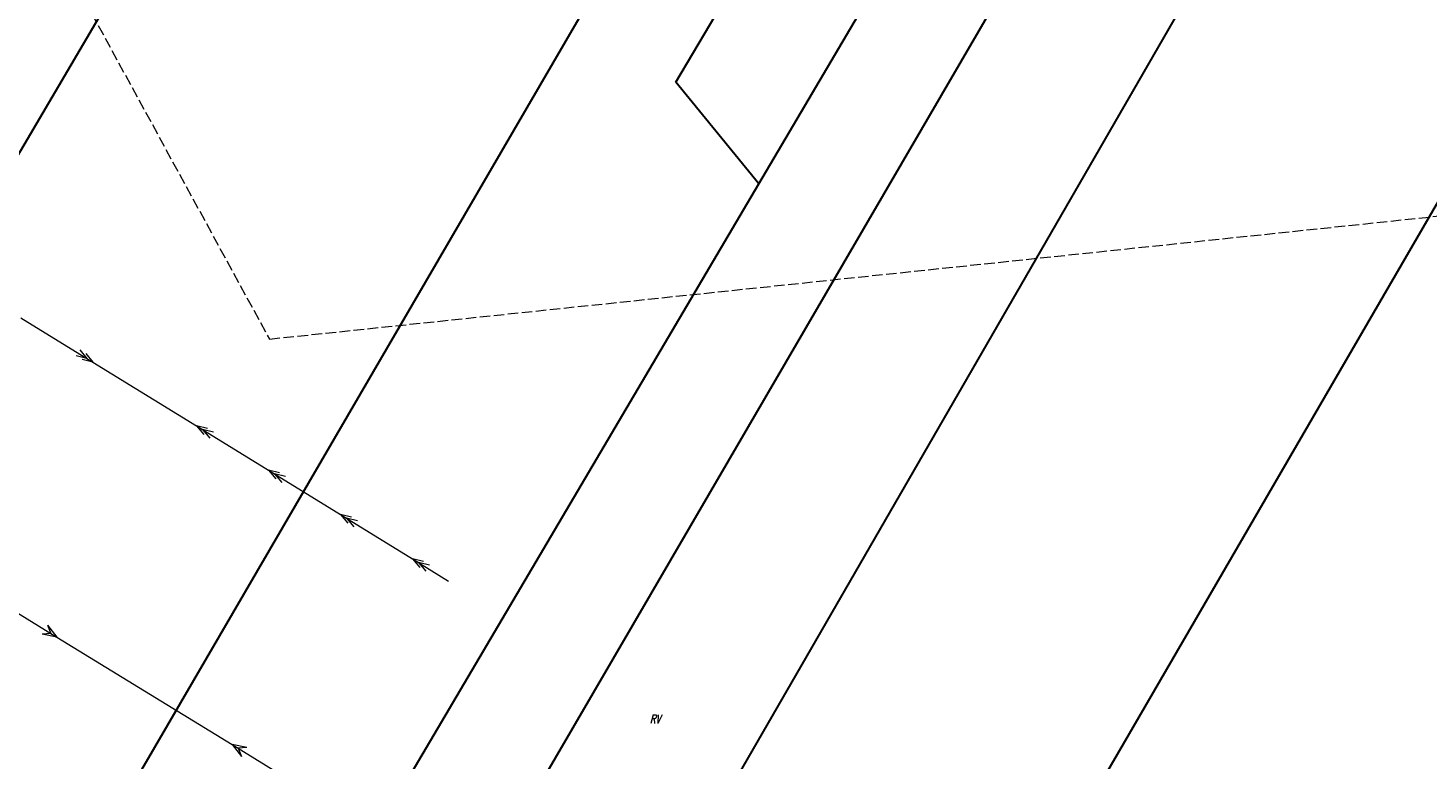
# Model space of a CAD drawing. Header units: metres. Extents: x 8430084 to 8437887, y 5768320 to 5771876.
# Tile 16 of 50: x 8433390 to 8433589, y 5770498 to 5770602. Entities that reach past the tile are written whole.
import ezdxf

# ---------------------------------------------------------------- set-up
doc = ezdxf.new("R2010")
doc.units = ezdxf.units.M
doc.header["$MEASUREMENT"] = 0
for name, pattern in [('4_SUEP_A', [0]), ('GDE', [0]), ('GUK', [2, 1.5, -0.5])]:
    doc.linetypes.add(name, pattern=pattern)
doc.layers.add('Dzialki', color=4, linetype='GDE', lineweight=30)
doc.layers.add('SUEP_L_0', color=1, linetype='4_SUEP_A', lineweight=18)
doc.layers.add('Kontury', color=7, linetype='GUK', lineweight=18, true_color=0x008000)
doc.layers.add('Numery_konturow', color=7, linetype='CONTINUOUS', lineweight=13, true_color=0x008000)
doc.styles.get("Standard").update_dxf_attribs({"font": 'Simplex.SHX', "width": 0.75})

msp = doc.modelspace()

# ---------------------------------------------------------------- linework, layer by layer
at = {"layer": 'Dzialki'}
for p, q in [((8433420.62, 5770422.47), (8433561.78, 5770664.72)), ((8433588.46, 5770665.18), (8433441.28, 5770410.31)), ((8433493.78, 5770579.95), (8433542.9, 5770663.19)), ((8433482.04, 5770594.38), (8433521.62, 5770661.46)), ((8433501.06, 5770659.79), (8433377.53, 5770447.68)), ((8433630.71, 5770647.3), (8433480.17, 5770387.84)), ((8433326.16, 5770477.73), (8433422.43, 5770641.5)), ((8433493.78, 5770579.95), (8433482.04, 5770594.38)), ((8433405.89, 5770431.01), (8433493.78, 5770579.95))]:
    msp.add_line(p, q, dxfattribs=at)
at = {"layer": 'Kontury'}
for p, q in [((8433390.47, 5770619.94), (8433424.35, 5770557.94)), ((8433424.35, 5770557.94), (8433684.39, 5770585.29))]:
    msp.add_line(p, q, dxfattribs=at)
at = {"layer": 'SUEP_L_0', "linetype": '4_SUEP_A'}
for p, q in [((8433389.07, 5770560.96), (8433399.29, 5770554.67)), ((8433398.44, 5770555.2), (8433396.9, 5770555.56)), ((8433397.43, 5770556.41), (8433398.44, 5770555.2)), ((8433398.28, 5770555.89), (8433399.29, 5770554.67)), ((8433399.29, 5770554.67), (8433397.75, 5770555.03)), ((8433399.29, 5770554.67), (8433414.01, 5770545.62)), ((8433414.01, 5770545.62), (8433424.23, 5770539.34)), ((8433415.55, 5770545.26), (8433414.01, 5770545.62)), ((8433414.01, 5770545.62), (8433415.02, 5770544.41)), ((8433416.4, 5770544.74), (8433414.86, 5770545.1)), ((8433414.86, 5770545.1), (8433415.87, 5770543.89)), ((8433424.23, 5770539.34), (8433434.45, 5770533.05)), ((8433425.77, 5770538.98), (8433424.23, 5770539.34)), ((8433424.23, 5770539.34), (8433425.24, 5770538.13)), ((8433426.62, 5770538.45), (8433425.08, 5770538.81)), ((8433425.08, 5770538.81), (8433426.09, 5770537.6)), ((8433434.45, 5770533.05), (8433444.67, 5770526.76)), ((8433435.99, 5770532.69), (8433434.45, 5770533.05)), ((8433434.45, 5770533.05), (8433435.46, 5770531.84)), ((8433436.84, 5770532.17), (8433435.3, 5770532.53)), ((8433435.3, 5770532.53), (8433436.32, 5770531.31)), ((8433444.67, 5770526.76), (8433449.78, 5770523.62)), ((8433446.21, 5770526.4), (8433444.67, 5770526.76)), ((8433444.67, 5770526.76), (8433445.69, 5770525.55)), ((8433447.06, 5770525.88), (8433445.52, 5770526.24)), ((8433445.52, 5770526.24), (8433446.54, 5770525.03)), ((8433381.39, 5770523.52), (8433394.18, 5770515.68)), ((8433392.87, 5770517.36), (8433394.18, 5770515.68)), ((8433392.87, 5770517.36), (8433393.33, 5770516.2)), ((8433393.33, 5770516.2), (8433392.09, 5770516.08)), ((8433394.18, 5770515.68), (8433392.09, 5770516.08)), ((8433394.18, 5770515.68), (8433419.05, 5770500.43)), ((8433419.05, 5770500.43), (8433431.84, 5770492.59)), ((8433421.15, 5770500.03), (8433419.05, 5770500.43)), ((8433419.05, 5770500.43), (8433420.37, 5770498.75)), ((8433421.15, 5770500.03), (8433419.9, 5770499.91)), ((8433419.9, 5770499.91), (8433420.37, 5770498.75))]:
    msp.add_line(p, q, dxfattribs=at)

# ---------------------------------------------------------------- texts
at = {"layer": 'Numery_konturow', "oblique": 15, "width": 0.7}
msp.add_text('RV', height=1.26, dxfattribs=at).set_placement((8433478.33, 5770503.4))

doc.saveas('drawing.dxf')
